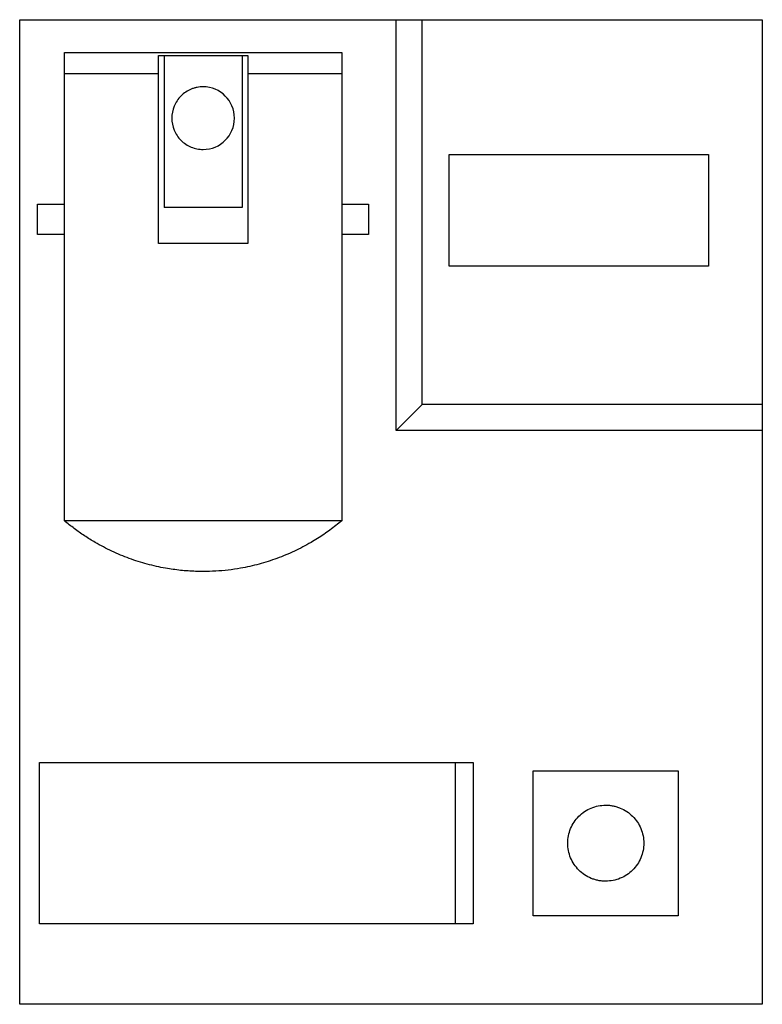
# Model space of a CAD drawing. Header units: millimetres. Extents: x 0 to 21.1, y 0 to 27.9.
import ezdxf

# ---------------------------------------------------------------- set-up
doc = ezdxf.new("R2010")
doc.units = ezdxf.units.MM

msp = doc.modelspace()

# ---------------------------------------------------------------- linework, layer by layer
at = {"color": 7, "linetype": 'Continuous', "lineweight": 25}
for p, q in [((0, 0), (0, 27.94)), ((0, 27.94), (21.082, 27.94)), ((10.692, 16.28), (10.692, 27.94)), ((11.43, 17.018), (11.43, 27.94)), ((21.082, 27.94), (21.082, 0)), ((1.27, 27.013), (9.144, 27.013)), ((1.27, 13.723), (1.27, 27.013)), ((3.937, 21.59), (3.937, 26.924)), ((3.937, 26.924), (6.477, 26.924)), ((4.102, 26.924), (4.102, 22.606)), ((6.312, 26.924), (6.312, 22.606)), ((6.477, 26.924), (6.477, 21.59)), ((9.144, 27.013), (9.144, 13.723)), ((1.27, 26.416), (3.937, 26.416)), ((6.477, 26.416), (9.144, 26.416)), ((12.192, 24.117), (19.558, 24.117)), ((12.192, 20.942), (12.192, 24.117)), ((19.558, 24.117), (19.558, 20.942)), ((0.508, 22.708), (1.27, 22.708)), ((0.508, 21.844), (0.508, 22.708)), ((9.144, 22.708), (9.906, 22.708)), ((9.906, 22.708), (9.906, 21.844)), ((6.312, 22.606), (4.102, 22.606)), ((1.27, 21.844), (0.508, 21.844)), ((9.906, 21.844), (9.144, 21.844)), ((6.477, 21.59), (3.937, 21.59)), ((19.558, 20.942), (12.192, 20.942)), ((11.43, 17.018), (10.692, 16.28)), ((21.082, 17.018), (11.43, 17.018)), ((21.082, 16.28), (10.692, 16.28)), ((9.136, 13.716), (1.278, 13.716)), ((0.559, 6.858), (12.878, 6.858)), ((0.559, 2.286), (0.559, 6.858)), ((12.37, 2.286), (12.37, 6.858)), ((12.878, 6.858), (12.878, 2.286)), ((14.58, 6.629), (18.694, 6.629)), ((14.58, 2.515), (14.58, 6.629)), ((18.694, 6.629), (18.694, 2.515)), ((18.694, 2.515), (14.58, 2.515)), ((12.878, 2.286), (0.559, 2.286)), ((21.082, 0), (0, 0))]:
    msp.add_line(p, q, dxfattribs=at)
msp.add_arc((5.207, 25.146), 0.889, 270, 90, dxfattribs=at)
for points, knots in [([(5.207, 26.035), (5.178, 26.034), (5.12, 26.033), (5.034, 26.019), (4.949, 25.998), (4.839, 25.959), (4.71, 25.89), (4.575, 25.779), (4.463, 25.643), (4.353, 25.438), (4.295, 25.146), (4.364, 24.797), (4.53, 24.55), (4.71, 24.402), (4.865, 24.32), (5.032, 24.267), (5.149, 24.26), (5.207, 24.257)], [0, 0, 0, 0, 0.031422, 0.062585, 0.093796, 0.125357, 0.187748, 0.250571, 0.313006, 0.375785, 0.500378, 0.624971, 0.749572, 0.812008, 0.874786, 0.937293, 1, 1, 1, 1]), ([(5.207, 12.281), (5.136, 12.282), (4.993, 12.283), (4.78, 12.295), (4.567, 12.313), (4.354, 12.34), (4.037, 12.39), (3.619, 12.483), (3.109, 12.645), (2.614, 12.851), (2.193, 13.072), (1.839, 13.292), (1.546, 13.497), (1.362, 13.647), (1.27, 13.723)], [0, 0, 0, 0, 0.050008, 0.099949, 0.149886, 0.199879, 0.249992, 0.374907, 0.499882, 0.624745, 0.749789, 0.83322, 0.916528, 1, 1, 1, 1]), ([(9.144, 13.723), (9.089, 13.677), (8.979, 13.586), (8.809, 13.457), (8.634, 13.334), (8.455, 13.217), (8.18, 13.051), (7.801, 12.852), (7.307, 12.646), (6.796, 12.484), (6.332, 12.38), (5.92, 12.319), (5.564, 12.287), (5.326, 12.283), (5.207, 12.281)], [0, 0, 0, 0, 0.050008, 0.099949, 0.149886, 0.199879, 0.249992, 0.374907, 0.499882, 0.624745, 0.749789, 0.83322, 0.916528, 1, 1, 1, 1]), ([(16.637, 3.492), (16.602, 3.493), (16.531, 3.495), (16.426, 3.511), (16.323, 3.537), (16.191, 3.585), (16.033, 3.668), (15.869, 3.804), (15.734, 3.968), (15.6, 4.218), (15.529, 4.572), (15.6, 4.925), (15.733, 5.175), (15.868, 5.339), (16.033, 5.475), (16.221, 5.575), (16.425, 5.64), (16.566, 5.648), (16.637, 5.652)], [0, 0, 0, 0, 0.031406, 0.062548, 0.093731, 0.125257, 0.187651, 0.250367, 0.312761, 0.375476, 0.499972, 0.624467, 0.686862, 0.749577, 0.811971, 0.874687, 0.937263, 1, 1, 1, 1]), ([(16.637, 5.652), (16.672, 5.651), (16.743, 5.649), (16.848, 5.633), (16.951, 5.607), (17.083, 5.559), (17.241, 5.476), (17.405, 5.34), (17.54, 5.176), (17.674, 4.926), (17.745, 4.572), (17.674, 4.219), (17.541, 3.969), (17.406, 3.805), (17.241, 3.669), (17.053, 3.569), (16.849, 3.504), (16.708, 3.496), (16.637, 3.492)], [0, 0, 0, 0, 0.031406, 0.062548, 0.093731, 0.125257, 0.187651, 0.250367, 0.312761, 0.375476, 0.499972, 0.624467, 0.686862, 0.749577, 0.811971, 0.874687, 0.937263, 1, 1, 1, 1])]:
    msp.add_open_spline(points, degree=3, knots=knots, dxfattribs=at)

doc.saveas('drawing.dxf')
